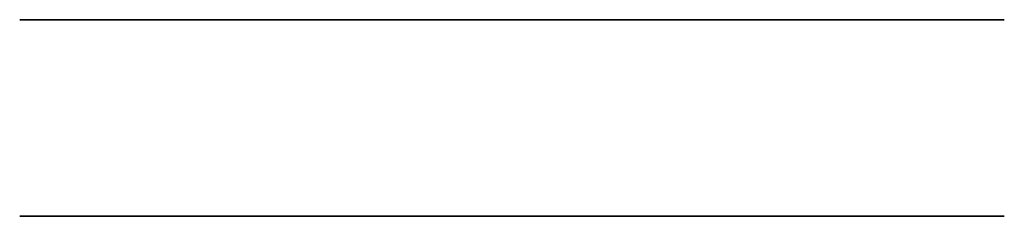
# Model space of a CAD drawing. Header units: centimetres. Extents: x -40 to 40, y 0 to 16.
import ezdxf

# ---------------------------------------------------------------- set-up
doc = ezdxf.new("R2010")
doc.units = ezdxf.units.CM
doc.header["$MEASUREMENT"] = 0
doc.layers.add('', color=7, linetype='Continuous')

msp = doc.modelspace()

# ---------------------------------------------------------------- linework, layer by layer
at = {"layer": ''}
for p, q in [((40, 16, -40), (-40, 16, -40)), ((-40, 16, -40), (-40, 16, 40)), ((-40, 16, 40), (40, 16, 40)), ((40, 16, -40), (-40, 16, -40)), ((-40, 16, -40), (-40, 16, 40)), ((-40, 16, 40), (40, 16, 40)), ((-33.5, 16, -23.5), (-33.5, 16, 23.5)), ((-23.5, 16, 33.5), (23.5, 16, 33.5)), ((23.5, 16, -33.5), (-23.5, 16, -33.5)), ((33.5, 16, 23.5), (33.5, 16, -23.5)), ((40, 16, 40), (40, 16, -40)), ((40, 16, 40), (40, 16, -40)), ((40, 0, 40), (-40, 0, 40)), ((-40, 0, 40), (-40, 0, -40)), ((-40, 0, -40), (40, 0, -40)), ((40, 0, 40), (-40, 0, -40)), ((-40, 0, 40), (40, 0, -40)), ((40, 0, -40), (40, 0, 40))]:
    msp.add_line(p, q, dxfattribs=at)
at = {"layer": '', "extrusion": (0, 1, 0)}
msp.add_circle((-22, -22, 16), 2.6, dxfattribs=at)
msp.add_circle((-22, -22, 16), 2.6, dxfattribs=at)
for centre, start, end in [((23.5, -23.5, 16), 270, 0), ((23.5, 23.5, 16), 0, 90), ((-23.5, 23.5, 16), 90, 180), ((-23.5, -23.5, 16), 180, 270)]:
    msp.add_arc(centre, 10, start, end, dxfattribs=at)
at = {"layer": ''}
for p in [(0, 16), (0, 16), (0, 0), (0, 0)]:
    msp.add_point(p, dxfattribs=at)

doc.saveas('drawing.dxf')
